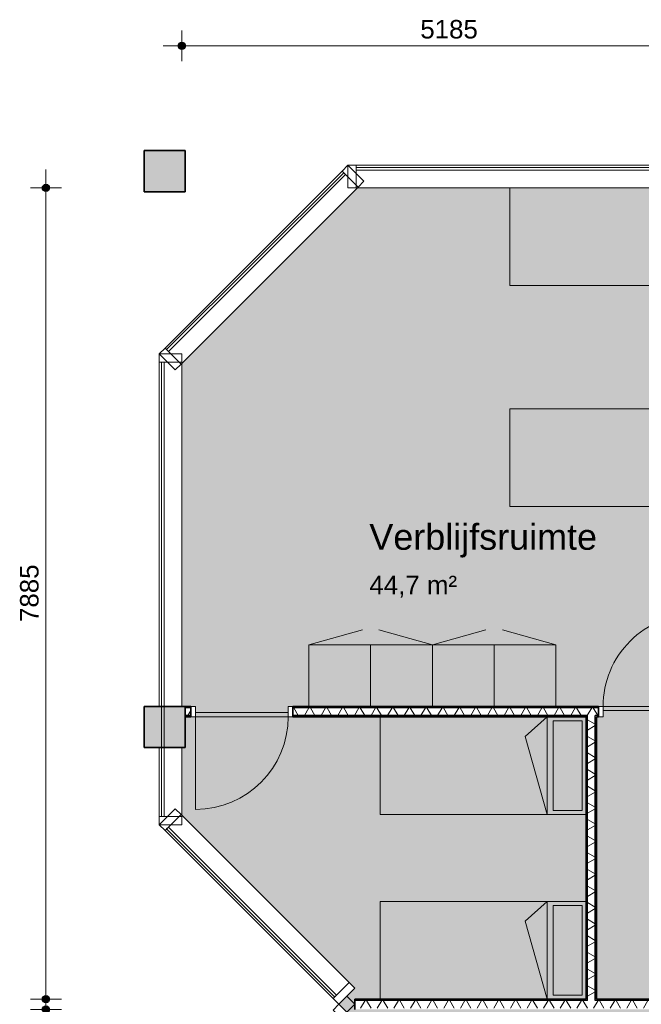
# Model space of a CAD drawing. Header units: millimetres. Extents: x 71235 to 117628, y -12665 to 42937.
# Tile 36 of 49: x 71235 to 77275, y 33365 to 42937. Entities that reach past the tile are written whole.
import ezdxf

# ---------------------------------------------------------------- set-up
doc = ezdxf.new("R2010")
doc.units = ezdxf.units.MM
doc.linetypes.add('Hidden', pattern=[4, 2, -2])
for name, color, linetype, lineweight in [('A-ANNO-DIMS', 211, 'Continuous', 9), ('A-ANNO-DIMS-100', 211, 'Continuous', 9), ('A-AREA-IDEN', 2, 'Continuous', 13), ('A-AREA-PATT', 32, 'Continuous', 9), ('A-DETL', 90, 'Continuous', 13), ('A-DOOR', 31, 'Continuous', 18), ('A-DOOR-FRAM', 31, 'Continuous', 13), ('A-FLOR', 192, 'Continuous', 18), ('A-GLAZ-CURT', 52, 'Continuous', 13), ('A-GLAZ-CWMG', 51, 'Continuous', 13), ('A-WALL', 113, 'Continuous', 18), ('A-WALL-PATT', 111, 'Continuous', 35), ('I-WALL', 2, 'Continuous', 18), ('S-COLS', 52, 'Continuous', 18)]:
    doc.layers.add(name, color=color, linetype=linetype, lineweight=lineweight)
doc.styles.add('Arial', font='arial.ttf', dxfattribs={"height": 180})
doc.styles.add('Arial_1', font='arial.ttf', dxfattribs={"height": 250})
doc.dimstyles.new('1_8mm', dxfattribs={"dimscale": 304.8, "dimtxt": 183.646692, "dimasz": 0.918635, "dimexe": 0.492126, "dimexo": 0.0625, "dimgap": 0.059055, "dimtad": 1, "dimdec": 0, "dimrnd": 5, "dimzin": 0, "dimdsep": 46, "dimtxsty": 'Arial', "dimblk1": 'DOTSMALL', "dimblk2": 'DOTSMALL', "dimsah": 1, "dimcen": 0.09, "dimdle": 0.590551, "dimazin": 0, "dimtfac": 1, "dimtdec": 4, "dimtix": 1, "dimtmove": 0, "dimatfit": 3, "dimfxl": 0.492126, "dimfxlon": 1, "dimtvp": 1, "dimtolj": 1, "dimtzin": 0, "dimlwd": 13, "dimlwe": 13, "dimarcsym": 2})
pattern_1 = [(270, (75345.8, 36260.43), (200, 7e-13), []), (270, (75329.8, 36260.43), (200, 7e-13), []), (270, (75313.8, 36260.43), (200, 7e-13), []), (270, (75297.8, 36260.43), (200, 7e-13), [])]
pattern_2 = [(180, (76838.77, 34787.82), (6e-13, -200), []), (180, (76838.77, 34803.82), (6e-13, -200), []), (180, (76838.77, 34819.82), (6e-13, -200), []), (180, (76838.77, 34835.82), (6e-13, -200), [])]

# ---------------------------------------------------------------- blocks, each defined once
blk = doc.blocks.new('Rectangular Mullion - 80x220-7377676-plot_00')
at = {"layer": 'A-GLAZ-CWMG'}
for p, q in [((-80, 220), (0, 220)), ((-80, 0), (-80, 220)), ((0, 220), (0, 0)), ((0, 0), (-80, 0))]:
    blk.add_line(p, q, dxfattribs=at)
blk = doc.blocks.new('System Panel - glas_offset-35-7505671-plot_00')
at = {"layer": 'A-GLAZ-CURT'}
for p, q in [((1154.1, -22.5), (-1154.1, -22.5)), ((-1154.1, -22.5), (-1154.1, -47.5)), ((-1154.1, -47.5), (1154.1, -47.5)), ((1154.1, -47.5), (1154.1, -22.5))]:
    blk.add_line(p, q, dxfattribs=at)
blk = doc.blocks.new('Rectangular Mullion - 80x220-7505670-plot_00')
at = {"layer": 'A-GLAZ-CWMG'}
for p, q in [((72802.9, 35209.4), (74434.9, 33577.3)), ((72647.3, 35053.9), (74279.4, 33421.8))]:
    blk.add_line(p, q, dxfattribs=at)
blk = doc.blocks.new('Rectangular Mullion - 80x220-7377677-plot_00')
at = {"layer": 'A-GLAZ-CWMG'}
for p, q in [((0, 220), (-80, 220)), ((-80, 220), (-80, 0)), ((0, 0), (0, 220)), ((-80, 0), (0, 0))]:
    blk.add_line(p, q, dxfattribs=at)
blk = doc.blocks.new('System Panel - glas_offset-35-7505835-plot_00')
at = {"layer": 'A-GLAZ-CURT'}
for p, q in [((2208.9, -22.5), (-2208.9, -22.5)), ((-2208.9, -22.5), (-2208.9, -47.5)), ((-2208.9, -47.5), (2208.9, -47.5)), ((2208.9, -47.5), (2208.9, -22.5))]:
    blk.add_line(p, q, dxfattribs=at)
blk = doc.blocks.new('Rectangular Mullion - 80x220-7505834-plot_00')
at = {"layer": 'A-GLAZ-CWMG'}
for p, q in [((72590.7, 39608.3), (72590.7, 36260.4)), ((72810.7, 39608.3), (72810.7, 36260.4)), ((72590.7, 35860.4), (72590.7, 35190.4)), ((72810.7, 35860.4), (72810.7, 35190.4))]:
    blk.add_line(p, q, dxfattribs=at)
blk = doc.blocks.new('System Panel - glas_offset-35-7506141-plot_00')
at = {"layer": 'A-GLAZ-CURT'}
for p, q in [((1216.1, -22.5), (-1216.1, -22.5)), ((-1216.1, -22.5), (-1216.1, -47.5)), ((-1216.1, -47.5), (1216.1, -47.5)), ((1216.1, -47.5), (1216.1, -22.5))]:
    blk.add_line(p, q, dxfattribs=at)
blk = doc.blocks.new('Rectangular Mullion - 80x220-7506140-plot_00')
at = {"layer": 'A-GLAZ-CWMG'}
for p, q in [((74367.1, 41464.7), (72647.3, 39744.9)), ((74522.7, 41309.1), (72802.9, 39589.3))]:
    blk.add_line(p, q, dxfattribs=at)
blk = doc.blocks.new('System Panel - glas_offset-35-7506279-plot_00')
at = {"layer": 'A-GLAZ-CURT'}
for p, q in [((1639.5, -22.5), (-1639.5, -22.5)), ((-1639.5, -22.5), (-1639.5, -47.5)), ((-1639.5, -47.5), (1639.5, -47.5)), ((1639.5, -47.5), (1639.5, -22.5))]:
    blk.add_line(p, q, dxfattribs=at)
blk = doc.blocks.new('Rectangular Mullion - 80x220-7506278-plot_00')
at = {"layer": 'A-GLAZ-CWMG'}
for p, q in [((77782.6, 41521.3), (74503.7, 41521.3)), ((77782.6, 41301.3), (74503.7, 41301.3))]:
    blk.add_line(p, q, dxfattribs=at)
blk = doc.blocks.new('300_28_ISR_kolom_vierkant_beton - 400x400-7529371-plot_00')
at = {"layer": 'S-COLS'}
blk.add_hatch(color=256, dxfattribs=at).paths.add_polyline_path([(200, -200), (200, 200), (-200, 200), (-200, -200)])
at = {"layer": 'S-COLS', "lineweight": 35}
for p, q in [((200, 200), (-200, 200)), ((-200, 200), (-200, -200)), ((200, -200), (200, 200)), ((-200, -200), (200, -200))]:
    blk.add_line(p, q, dxfattribs=at)
blk = doc.blocks.new('200_32_ISR_deur_binnen - dagmaat 0900x2300-V45-plot_00')
at = {"layer": 'A-DOOR', "lineweight": 13}
blk.add_hatch(color=256, dxfattribs=at).paths.add_polyline_path([(-450, -10), (-450, -50), (450, -50), (450, -10), (118.6, -10)])
at = {"layer": 'A-DOOR', "linetype": 'Hidden', "lineweight": 13}
blk.add_line((-450, -10), (450, -10), dxfattribs=at)
at = {"layer": 'A-DOOR', "lineweight": 13}
for p, q in [((-450, -10), (450, -10)), ((-450, -50), (-450, -10)), ((-450, -50), (-450, -950)), ((-450, -50), (450, -50)), ((450, -50), (-450, -50)), ((450, -10), (450, -50))]:
    blk.add_line(p, q, dxfattribs=at)
blk.add_arc((-450, -50), 900, 270, 0, dxfattribs=at)
at = {"layer": 'A-DOOR-FRAM'}
for p, q in [((-494.4, 50), (-450, 50)), ((-450, 50), (-450, -50)), ((450, -50), (450, 50)), ((450, 50), (495, 50)), ((-450, -50), (-494.4, -50)), ((495, -50), (450, -50))]:
    blk.add_line(p, q, dxfattribs=at)
blk = doc.blocks.new('200_32_ISR_deur_binnen - dagmaat 0900x2300-7594411-plot_00')
at = {"layer": 'A-DOOR', "lineweight": 13}
blk.add_hatch(color=256, dxfattribs=at).paths.add_polyline_path([(-450, -50), (450, -50), (450, -10), (-450, -10)])
at = {"layer": 'A-DOOR', "linetype": 'Hidden', "lineweight": 13}
blk.add_line((-450, -10), (450, -10), dxfattribs=at)
at = {"layer": 'A-DOOR', "lineweight": 13}
for p, q in [((-450, -10), (450, -10)), ((-450, -50), (-450, -10)), ((-450, -50), (-450, -950)), ((-450, -50), (450, -50)), ((450, -50), (-450, -50)), ((450, -10), (450, -50))]:
    blk.add_line(p, q, dxfattribs=at)
blk.add_arc((-450, -50), 900, 270, 0, dxfattribs=at)
at = {"layer": 'A-DOOR-FRAM'}
for p, q in [((-495, 50), (-450, 50)), ((-450, 50), (-450, -50)), ((450, -50), (450, 50)), ((450, 50), (495, 50)), ((-450, -50), (-495, -50)), ((495, -50), (450, -50))]:
    blk.add_line(p, q, dxfattribs=at)
blk = doc.blocks.new('DIMBLOCK16-plot_00')
at = {"layer": 'A-ANNO-DIMS-100', "lineweight": 25}
h = blk.add_hatch(color=256, dxfattribs=at)
edge = h.paths.add_edge_path()
edge.add_arc((71490.3, 41301.3), 35, 0, 360)
h = blk.add_hatch(color=256, dxfattribs=at)
edge = h.paths.add_edge_path()
edge.add_arc((71490.3, 33415.2), 35, 0, 360)
at = {"layer": 'A-ANNO-DIMS-100', "lineweight": 13}
for p, q in [((71490.3, 33235.2), (71490.3, 41481.3)), ((71490.3, 41301.3), (71340.3, 41301.3)), ((71490.3, 41301.3), (71640.3, 41301.3)), ((71490.3, 33415.2), (71340.3, 33415.2)), ((71490.3, 33415.2), (71640.3, 33415.2))]:
    blk.add_line(p, q, dxfattribs=at)
at = {"layer": 'A-ANNO-DIMS-100', "lineweight": 25}
for centre in [(71490.3, 41301.3), (71490.3, 33415.2)]:
    blk.add_circle(centre, 35, dxfattribs=at)
at = {"layer": 'A-ANNO-DIMS-100', "color": 0, "lineweight": 13, "insert": (71238.6, 37081.4), "char_height": 180, "width": 664.518, "attachment_point": 1, "rotation": 90, "line_spacing_factor": 0.941778, "style": 'Arial'}
blk.add_mtext('7885', dxfattribs=at)
blk = doc.blocks.new('_DotSmall')
at = {"color": 0, "linetype": 'ByBlock', "const_width": 0.5}
blk.add_lwpolyline([(-0.0625, 0, 1), (0.0625, 0, 1)], format="xyb", close=True, dxfattribs=at)
blk = doc.blocks.new('DIMBLOCK61-plot_00')
at = {"layer": 'A-ANNO-DIMS-100', "lineweight": 25}
h = blk.add_hatch(color=256, dxfattribs=at)
edge = h.paths.add_edge_path()
edge.add_arc((72810.7, 42682.2), 35, 0, 360)
h = blk.add_hatch(color=256, dxfattribs=at)
edge = h.paths.add_edge_path()
edge.add_arc((77997.6, 42682.2), 35, 0, 360)
at = {"layer": 'A-ANNO-DIMS-100', "lineweight": 13}
for p, q in [((72810.7, 42682.2), (72810.7, 42832.2)), ((77997.6, 42682.2), (77997.6, 42832.2)), ((72630.7, 42682.2), (78177.6, 42682.2)), ((72810.7, 42682.2), (72810.7, 42532.2)), ((77997.6, 42682.2), (77997.6, 42532.2))]:
    blk.add_line(p, q, dxfattribs=at)
at = {"layer": 'A-ANNO-DIMS-100', "lineweight": 25}
for centre in [(72810.7, 42682.2), (77997.6, 42682.2)]:
    blk.add_circle(centre, 35, dxfattribs=at)
at = {"layer": 'A-ANNO-DIMS-100', "color": 0, "lineweight": 13, "insert": (75127.3, 42933.9), "char_height": 180, "width": 664.518, "attachment_point": 1, "line_spacing_factor": 0.941778, "style": 'Arial'}
blk.add_mtext('5185', dxfattribs=at)
blk = doc.blocks.new('DIMBLOCK67-plot_00')
at = {"layer": 'A-ANNO-DIMS-100', "lineweight": 25}
h = blk.add_hatch(color=256, dxfattribs=at)
edge = h.paths.add_edge_path()
edge.add_arc((71490.3, 33315.2), 35, 0, 360)
h = blk.add_hatch(color=256, dxfattribs=at)
edge = h.paths.add_edge_path()
edge.add_arc((71490.3, 30714.5), 35, 0, 360)
at = {"layer": 'A-ANNO-DIMS-100', "lineweight": 13}
for p, q in [((71490.3, 30534.5), (71490.3, 33495.2)), ((71490.3, 33315.2), (71340.3, 33315.2)), ((71490.3, 33315.2), (71640.3, 33315.2)), ((71490.3, 30714.5), (71340.3, 30714.5)), ((71490.3, 30714.5), (71640.3, 30714.5))]:
    blk.add_line(p, q, dxfattribs=at)
at = {"layer": 'A-ANNO-DIMS-100', "lineweight": 25}
for centre in [(71490.3, 33315.2), (71490.3, 30714.5)]:
    blk.add_circle(centre, 35, dxfattribs=at)
at = {"layer": 'A-ANNO-DIMS-100', "color": 0, "lineweight": 13, "insert": (71238.6, 31738), "char_height": 180, "width": 664.518, "attachment_point": 1, "rotation": 90, "line_spacing_factor": 0.941778, "style": 'Arial'}
blk.add_mtext('2600', dxfattribs=at)

msp = doc.modelspace()

# ---------------------------------------------------------------- hatches: boundary and pattern name
at = {"layer": 'A-AREA-PATT'}
h = msp.add_hatch(color=9, dxfattribs=at)
h.paths.add_polyline_path([(80747.4, 32545.9), (81566.7, 33365.2), (80326.8, 34605.1), (77997.6, 34605.1), (77997.6, 35860.4), (77847.6, 35860.4), (77847.6, 36160.4), (77803.2, 36160.4), (77803.2, 36220.4), (76903.2, 36220.4), (76903.2, 36160.4), (76838.8, 36160.4), (76838.8, 33415.2), (79878.1, 33415.2), (80709.9, 32583.4)])
h.paths.add_polyline_path([(80895.9, 32623.7), (81532.3, 33260.1), (81525.2, 33267.2), (80888.8, 32630.8), (80892.4, 32627.2)])
h.paths.add_polyline_path([(74335.9, 33365.2), (74491.5, 33365.2), (74492, 33415.2), (76738.8, 33415.2), (76738.8, 36160.4), (72844, 36160.4), (72844, 35860.4), (72810.7, 35860.4), (72810.7, 35201.5), (74491.5, 33520.8), (74336.4, 33365.7)])
h.paths.add_polyline_path([(73150.2, 36200.4), (73844, 36200.4), (73844, 36260.4), (77997.6, 36260.4), (77997.6, 41264.8), (77847.6, 41264.8), (77847.6, 41301.3), (74514.8, 41301.3), (72810.7, 39597.2), (72810.7, 36260.4), (72944, 36260.4), (72944, 36200.4), (72996, 36200.4)])
h = msp.add_hatch(color=9, dxfattribs=at)
h.paths.add_polyline_path([(77847.6, 25264.6), (77847.6, 25461.5), (77997.6, 25461.5), (77997.6, 27914.3), (74492, 27914.3), (74492, 28014.3), (77997.6, 28014.3), (77997.6, 30461.4), (77847.6, 30461.4), (77847.6, 30861.4), (77997.6, 30861.4), (77997.6, 33315.2), (74491.5, 33315.2), (74491.5, 33365.2), (74336.4, 33364.7), (74491.5, 33209.6), (72809.7, 31527.8), (72809.7, 30864.5), (72844, 30864.5), (72844, 30714.5), (77844, 30714.5), (77844, 30614.5), (72844, 30614.5), (72844, 30464.5), (72809.7, 30464.5), (72809.7, 29802.2), (74492, 28119.9), (74336.4, 27964.3), (74492, 27808.8), (72810.7, 26127.5), (72810.7, 25464.6), (72844, 25464.6), (72844, 25314.6), (77844, 25314.6), (77844, 25264.6)])
h.paths.add_polyline_path([(78247.6, 25311.5), (80697.4, 25311.5), (80697.4, 32454.5), (79836.7, 33315.2), (78097.6, 33315.2), (78097.6, 31861.4), (78037.6, 31861.4), (78037.6, 30961.4), (78097.6, 30961.4), (78097.6, 30861.4), (78247.6, 30861.4), (78247.6, 30461.4), (78097.6, 30461.4), (78097.6, 30361.4), (78037.6, 30361.4), (78037.6, 29461.4), (78097.6, 29461.4), (78097.6, 26461.5), (78037.6, 26461.5), (78037.6, 25561.5), (78097.6, 25561.5), (78097.6, 25461.5), (78247.6, 25461.5)])
h.paths.add_polyline_path([(80737.4, 25411.5), (80747.4, 25411.5), (80747.4, 26311.5), (80737.4, 26311.5), (80737.4, 25461.5)])
at = {"layer": 'A-WALL-PATT', "lineweight": 9}
h = msp.add_hatch(dxfattribs=at)
h.set_pattern_fill('FP_246', color=256, angle=-270, style=0, pattern_type=2)
h.set_pattern_definition(pattern_1)
h.paths.add_polyline_path([(76858.2, 36247.9), (76858.2, 36260.4), (73889, 36260.4), (73889, 36247.9)])
h.paths.add_polyline_path([(72844, 36247.9), (72899, 36247.9), (72899, 36260.4), (72844, 36260.4)])
h = msp.add_hatch(dxfattribs=at)
h.set_pattern_fill('FP_247', color=256, angle=-300, style=0, pattern_type=2)
h.set_pattern_definition([(240, (75345.8, 36260.43), (121.2436, -70), []), (300, (75345.8, 36260.43), (121.2436, 70), [])])
h.paths.add_polyline_path([(76826.3, 36172.9), (76858.2, 36172.9), (76858.2, 36247.9), (73889, 36247.9), (73889, 36172.9), (76751.3, 36172.9)])
h.paths.add_polyline_path([(72899, 36172.9), (72899, 36247.9), (72844, 36247.9), (72844, 36172.9)])
h = msp.add_hatch(dxfattribs=at)
h.set_pattern_fill('FP_246', color=256, angle=-270, style=0, pattern_type=2)
h.set_pattern_definition(pattern_1)
h.paths.add_polyline_path([(76826.3, 36160.4), (76858.2, 36160.4), (76858.2, 36172.9), (76826.3, 36172.9)])
h.paths.add_polyline_path([(76738.8, 36160.4), (76751.3, 36160.4), (76751.3, 36172.9), (73889, 36172.9), (73889, 36160.4)])
h.paths.add_polyline_path([(72844, 36160.4), (72899, 36160.4), (72899, 36172.9), (72844, 36172.9)])
h = msp.add_hatch(dxfattribs=at)
h.set_pattern_fill('FP_248', color=256, angle=90, style=0, pattern_type=2)
h.set_pattern_definition(pattern_2)
h.paths.add_polyline_path([(76738.8, 33415.2), (76751.3, 33415.2), (76751.3, 36160.4), (76738.8, 36160.4), (76738.8, 34265.6)])
h = msp.add_hatch(dxfattribs=at)
h.set_pattern_fill('FP_249', color=256, angle=60, style=0, pattern_type=2)
h.set_pattern_definition([(150, (76838.77, 34787.82), (-70, -121.244), []), (210, (76838.77, 34787.82), (70, -121.244), [])])
h.paths.add_polyline_path([(76826.3, 33402.7), (76826.3, 36172.9), (76751.3, 36172.9), (76751.3, 33402.7)])
h = msp.add_hatch(dxfattribs=at)
h.set_pattern_fill('FP_248', color=256, angle=90, style=0, pattern_type=2)
h.set_pattern_definition(pattern_2)
h.paths.add_polyline_path([(76826.3, 33415.2), (76838.8, 33415.2), (76838.8, 36160.4), (76826.3, 36160.4), (76826.3, 34265.6)])
h = msp.add_hatch(dxfattribs=at)
h.set_pattern_fill('FP_70', color=256, angle=-270, style=0, pattern_type=2)
h.set_pattern_definition([(270, (77184.82, 33415.2), (200, 7e-13), []), (270, (77168.82, 33415.2), (200, 7e-13), []), (270, (77152.82, 33415.2), (200, 7e-13), []), (270, (77136.82, 33415.2), (200, 7e-13), [])])
h.paths.add_polyline_path([(79873, 33402.7), (79890.6, 33402.7), (79878.1, 33415.2), (76826.3, 33415.2), (76826.3, 33402.7), (79276.8, 33402.7)])
h.paths.add_polyline_path([(76751.3, 33402.7), (76751.3, 33415.2), (74491.5, 33415.2), (74491.5, 33402.7)])
h = msp.add_hatch(dxfattribs=at)
h.set_pattern_fill('FP_71', color=256, angle=-300, style=0, pattern_type=2)
h.set_pattern_definition([(240, (77184.82, 33415.21), (121.2436, -70), []), (300, (77184.82, 33415.21), (121.2436, 70), [])])
h.paths.add_polyline_path([(79841.9, 33327.7), (79948, 33327.7), (79873, 33402.7), (74491.5, 33402.7), (74491.5, 33327.7), (79276.8, 33327.7)])

# ---------------------------------------------------------------- linework, layer by layer
at = {"layer": 'A-DETL', "lineweight": 9}
for p, q in [((77997.6, 41301.3), (75997.6, 41301.3)), ((75997.6, 41301.3), (75997.6, 40351.3)), ((75997.6, 40351.3), (77997.6, 40351.3)), ((77997.6, 39153.1), (75997.6, 39153.1)), ((75997.6, 39153.1), (75997.6, 38203.1)), ((75997.6, 38203.1), (77997.6, 38203.1)), ((76738.8, 36160.4), (74738.8, 36160.4)), ((74738.8, 36160.4), (74738.8, 35210.4)), ((76358.8, 36160.4), (76147, 35969.7)), ((76358.8, 35210.4), (76358.8, 36160.4)), ((76418.8, 35250.4), (76418.8, 36120.4)), ((76418.8, 36120.4), (76698.8, 36120.4)), ((76698.8, 36120.4), (76698.8, 35250.4)), ((76738.8, 36160.4), (76738.8, 35210.4)), ((76147, 35969.7), (76358.8, 35210.4)), ((76698.8, 35250.4), (76418.8, 35250.4)), ((74738.8, 35210.4), (76738.8, 35210.4)), ((76738.8, 34365.2), (74738.8, 34365.2)), ((74738.8, 34365.2), (74738.8, 33415.2)), ((76358.8, 34365.2), (76147, 34174.5)), ((76358.8, 33415.2), (76358.8, 34365.2)), ((76738.8, 34365.2), (76738.8, 33415.2)), ((76418.8, 33455.2), (76418.8, 34325.2)), ((76418.8, 34325.2), (76698.8, 34325.2)), ((76698.8, 34325.2), (76698.8, 33455.2)), ((76147, 34174.5), (76358.8, 33415.2)), ((74738.8, 33415.2), (76738.8, 33415.2)), ((76698.8, 33455.2), (76418.8, 33455.2))]:
    msp.add_line(p, q, dxfattribs=at)
at = {"layer": 'A-DETL'}
for p, q in [((74045, 36860.4), (74565.1, 37005.5)), ((75245, 36860.4), (74724.9, 37005.5)), ((75245, 36860.4), (75765.1, 37005.5)), ((76445, 36860.4), (75924.9, 37005.5)), ((74645, 36860.4), (74045, 36860.4)), ((74045, 36260.4), (74045, 36860.4)), ((74645, 36260.4), (74645, 36860.4)), ((75245, 36860.4), (74645, 36860.4)), ((75245, 36260.4), (75245, 36860.4)), ((75845, 36860.4), (75245, 36860.4)), ((75245, 36260.4), (75245, 36860.4)), ((75845, 36260.4), (75845, 36860.4)), ((76445, 36860.4), (75845, 36860.4)), ((76445, 36260.4), (76445, 36860.4)), ((74045, 36260.4), (74645, 36260.4)), ((74645, 36260.4), (75245, 36260.4)), ((75245, 36260.4), (75845, 36260.4)), ((75845, 36260.4), (76445, 36260.4))]:
    msp.add_line(p, q, dxfattribs=at)
at = {"layer": 'A-FLOR'}
for p, q in [((74413.7, 33443), (74491.5, 33365.2)), ((74491.5, 33365.2), (74413.7, 33287.4))]:
    msp.add_line(p, q, dxfattribs=at)
at = {"layer": 'A-WALL', "lineweight": 25}
for p, q in [((72899, 36247.9), (72844, 36247.9)), ((76858.2, 36247.9), (73889, 36247.9)), ((72899, 36172.9), (72844, 36172.9)), ((76751.3, 36172.9), (73889, 36172.9)), ((76751.3, 33402.7), (76751.3, 36172.9)), ((76858.2, 36172.9), (76826.3, 36172.9)), ((76826.3, 33402.7), (76826.3, 36172.9)), ((76751.3, 33402.7), (74491.5, 33402.7)), ((79873, 33402.7), (76826.3, 33402.7))]:
    msp.add_line(p, q, dxfattribs=at)
at = {"layer": 'I-WALL', "lineweight": 35}
for p, q in [((72899, 36260.4), (72844, 36260.4)), ((72844, 36260.4), (72844, 36160.4)), ((72899, 36160.4), (72899, 36260.4)), ((76858.2, 36260.4), (73889, 36260.4)), ((73889, 36260.4), (73889, 36160.4)), ((76858.2, 36160.4), (76858.2, 36260.4)), ((72844, 36160.4), (72899, 36160.4)), ((73889, 36160.4), (76738.8, 36160.4)), ((76738.8, 36160.4), (76738.8, 33415.2)), ((76838.8, 36160.4), (76858.2, 36160.4)), ((76838.8, 33415.2), (76838.8, 36160.4)), ((76738.8, 33415.2), (74491.5, 33415.2)), ((74491.5, 33415.2), (74491.5, 33315.2)), ((79878.1, 33415.2), (76838.8, 33415.2))]:
    msp.add_line(p, q, dxfattribs=at)

# ---------------------------------------------------------------- block references
at = {"layer": 'A-DOOR-FRAM', "rotation": 180}
msp.add_blockref('200_32_ISR_deur_binnen - dagmaat 0900x2300-V45-plot_00', (77353.2, 36210.4), dxfattribs=at)
at = {"layer": 'A-DOOR-FRAM'}
msp.add_blockref('200_32_ISR_deur_binnen - dagmaat 0900x2300-7594411-plot_00', (73394, 36210.4), dxfattribs=at)
at = {"layer": 'A-GLAZ-CURT'}
for name, p, rotation in [('System Panel - glas_offset-35-7506141-plot_00', (73507.2, 40604.8), 44.99999999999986), ('System Panel - glas_offset-35-7505835-plot_00', (72590.7, 37399.4), 89.9999999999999), ('System Panel - glas_offset-35-7505671-plot_00', (73463.3, 34237.8), 134.9999999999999)]:
    msp.add_blockref(name, p, dxfattribs=dict(at, rotation=rotation))
msp.add_blockref('System Panel - glas_offset-35-7506279-plot_00', (76143.1, 41521.3), dxfattribs=at)
at = {"layer": 'A-GLAZ-CWMG'}
for name in ['Rectangular Mullion - 80x220-7506140-plot_00', 'Rectangular Mullion - 80x220-7506278-plot_00', 'Rectangular Mullion - 80x220-7505834-plot_00', 'Rectangular Mullion - 80x220-7505670-plot_00']:
    msp.add_blockref(name, (0, 0), dxfattribs=at)
at = {"layer": 'A-GLAZ-CWMG', "extrusion": (0, 0, -1)}
for p, rotation in [((-74423.7, 41521.3), 135.0000000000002), ((-72590.7, 39688.3), 90.00000000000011), ((-72590.7, 35110.4), 45.00000000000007), ((-74335.9, 33365.2), 135)]:
    msp.add_blockref('Rectangular Mullion - 80x220-7377676-plot_00', p, dxfattribs=dict(at, rotation=rotation))
at = {"layer": 'A-GLAZ-CWMG'}
for p, rotation in [((74423.7, 41521.3), 180), ((72590.7, 39688.3), 224.9999999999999), ((72590.7, 35110.4), 269.9999999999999), ((74335.9, 33365.2), 314.9999999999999)]:
    msp.add_blockref('Rectangular Mullion - 80x220-7377677-plot_00', p, dxfattribs=dict(at, rotation=rotation))
at = {"layer": 'S-COLS'}
for p in [(72644, 41464.8), (72644, 36060.4)]:
    msp.add_blockref('300_28_ISR_kolom_vierkant_beton - 400x400-7529371-plot_00', p, dxfattribs=at)

# ---------------------------------------------------------------- texts
at = {"layer": 'A-AREA-IDEN', "lineweight": 9, "attachment_point": 1}
for s, insert, char_height, width, style in [('Verblijfsruimte', (74632.4, 38033.7), 250, 2677.636, 'Arial_1'), ('44,7 m²', (74632.4, 37531.3), 180, 1010.126, 'Arial')]:
    msp.add_mtext(s, dxfattribs=dict(at, insert=insert, char_height=char_height, width=width, style=style))

# ---------------------------------------------------------------- dimensions: what is measured, and where the dimension line sits
at = {"layer": 'A-ANNO-DIMS', "lineweight": 13}
dim = msp.add_linear_dim(base=(77997.6, 42682.2), p1=(72810.7, 42532.2), p2=(77997.6, 42532.2), dimstyle='1_8mm', override={"dimpost": '<>', "dimfxl": 5186.88755}, dxfattribs=at)
dim.commit()
dim.dimension.update_dxf_attribs({"geometry": 'DIMBLOCK61-plot_00', "text_midpoint": (75404.2, 42792.1)})
for base, p1, p2, override, picture, middle in [((71490.3, 41301.3), (71640.3, 33415.2), (71640.3, 41301.3), {"dimpost": '<>', "dimfxl": 7886.069613}, 'DIMBLOCK16-plot_00', (71380.4, 37358.2)), ((71490.3, 33315.2), (71640.3, 30714.5), (71640.3, 33315.2), {"dimpost": '<>', "dimfxl": 2600.698763}, 'DIMBLOCK67-plot_00', (71380.4, 32014.9))]:
    dim = msp.add_linear_dim(base=base, p1=p1, p2=p2, angle=90, dimstyle='1_8mm', override=override, dxfattribs=at)
    dim.commit()
    dim.dimension.update_dxf_attribs({"geometry": picture, "text_midpoint": middle})

doc.saveas('drawing.dxf')
